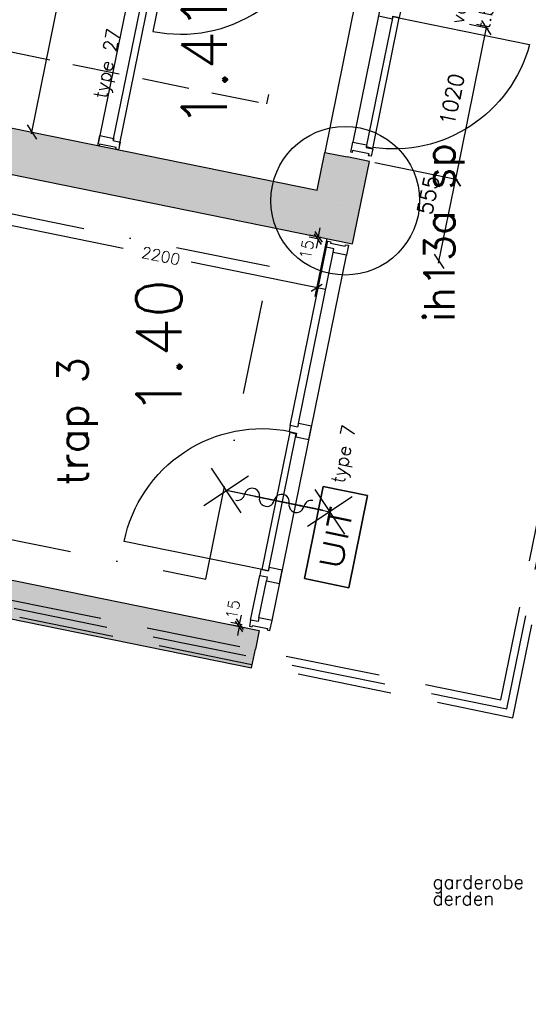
# Model space of a CAD drawing. Extents: x -84256 to 172857, y -58817 to 112048.
# Tile 24 of 90: x 19221 to 22580, y 20707 to 27207. Entities that reach past the tile are written whole.
import ezdxf
from ezdxf.enums import TextEntityAlignment as Align

# ---------------------------------------------------------------- set-up
doc = ezdxf.new("R2010")
doc.units = 0
doc.header["$LTSCALE"] = 50
doc.header["$MEASUREMENT"] = 0
doc.header["$PDMODE"] = 3
doc.header["$PDSIZE"] = 0.001
for name, pattern in [('DASHDOT', [25, 12.5, -6.25, 0, -6.25]), ('DASHED', [0.75, 0.5, -0.25]), ('HIDDEN', [9.375, 6.25, -3.125])]:
    doc.linetypes.add(name, pattern=pattern)
doc.layers.get('0').update_dxf_attribs({"linetype": 'CONTINUOUS'})
doc.layers.get('DEFPOINTS').update_dxf_attribs({"linetype": 'CONTINUOUS'})
for name, color, linetype in [('00', 7, 'CONTINUOUS'), ('_BRANDCOMPART', 6, 'DASHDOT'), ('_DETAILNUMMERS', 4, 'CONTINUOUS'), ('_DETAILNUMMERSTEKST', 4, 'CONTINUOUS'), ('A--A21--_F12--', 7, 'CONTINUOUS'), ('A--A21--_F123-', 9, 'CONTINUOUS'), ('A--A22--_F12--', 7, 'CONTINUOUS'), ('A--A22--_F123-', 9, 'CONTINUOUS'), ('A--L21--', 3, 'CONTINUOUS'), ('A--L21--_F12--', 7, 'CONTINUOUS'), ('A--L22--', 7, 'CONTINUOUS'), ('A--L22--_F12--', 7, 'CONTINUOUS'), ('A--L22A3_BINNENWAND', 3, 'CONTINUOUS'), ('A--L32--', 7, 'CONTINUOUS'), ('A--L32--_F-23-', 2, 'CONTINUOUS'), ('A--L32--_F123-', 1, 'CONTINUOUS'), ('A--L32--_F123-DRAAIR', 7, 'CONTINUOUS'), ('A--L63--', 7, 'CONTINUOUS'), ('A--L63--_F123-', 7, 'CONTINUOUS'), ('A--L65--', 7, 'CONTINUOUS'), ('A--L65--_F-23-', 7, 'CONTINUOUS'), ('A--L65--_F123-', 7, 'CONTINUOUS'), ('A--M$1A-_F123-', 1, 'CONTINUOUS'), ('A--M1$A-_F123-', 1, 'CONTINUOUS'), ('A--T$1A-25_TEKST', 2, 'CONTINUOUS'), ('A--T$1A-_F123-_R', 4, 'CONTINUOUS'), ('A--T63--_F123-', 1, 'CONTINUOUS'), ('TEKST_KOZIJNMERK', 10, 'CONTINUOUS'), ('TEKSTKOZIJNMERK', 2, 'CONTINUOUS'), ('X--LR---_CP', 7, 'CONTINUOUS')]:
    doc.layers.add(name, color=color, linetype=linetype)
doc.layers.add('bruto vloeroppervlak', color=3, linetype='CONTINUOUS', plot=False)
doc.styles.add('ALFA-0_25', font='ROMANS')
doc.styles.add('B-01', font='SIMPLEX.SHX', dxfattribs={"width": 0.8, "height": 4.5})
doc.styles.add('HIEMSTRA', font='romans.shx')
doc.styles.get("Standard").update_dxf_attribs({"font": 'txt', "width": 0.9})
doc.dimstyles.new('BEILEN', dxfattribs={"dimscale": 40, "dimtxt": 2.5, "dimasz": 2, "dimexe": 0.3, "dimexo": 0.3, "dimgap": 2, "dimtad": 1, "dimdec": 0, "dimzin": 0, "dimdsep": 46, "dimtxsty": 'HIEMSTRA', "dimblk1": 'OBLIQUE', "dimblk2": 'OBLIQUE', "dimsah": 1, "dimcen": -0.09, "dimdle": 0.3, "dimse1": 1, "dimclrd": 2, "dimclre": 2, "dimclrt": 3, "dimadec": 0, "dimazin": 0, "dimtfac": 1, "dimtdec": 4, "dimtofl": 0, "dimtmove": 2, "dimatfit": 3, "dimldrblk": 'OBLIQUE', "dimfxl": 1, "dimtvp": 625, "dimtolj": 1, "dimtzin": 0, "dimarcsym": 0})
doc.dimstyles.new('STANDARD$0', dxfattribs={"dimscale": 50, "dimtxt": 2.5, "dimasz": 2, "dimexe": 2, "dimexo": 0, "dimgap": 2, "dimtad": 1, "dimdec": 0, "dimzin": 0, "dimdsep": 46, "dimtxsty": 'ALFA-0_25', "dimblk1": 'OBLIQUE', "dimblk2": 'OBLIQUE', "dimsah": 1, "dimcen": -3, "dimdle": 2, "dimclrd": 1, "dimclre": 1, "dimclrt": 2, "dimadec": 0, "dimazin": 0, "dimtfac": 0.666667, "dimtofl": 0, "dimtmove": 2, "dimatfit": 3, "dimldrblk": 'OBLIQUE', "dimfxl": 1, "dimtvp": 0.833333, "dimtolj": 1, "dimtzin": 0, "dimarcsym": 0})

# ---------------------------------------------------------------- blocks, each defined once
blk = doc.blocks.new('Q060089-')
at = {"layer": 'A--L63--_F123-', "color": 1, "linetype": 'Continuous'}
blk.add_lwpolyline([(0, 0), (0, 300), (620, 300), (620, 0)], close=True, dxfattribs=at)
at = {"layer": 'X--LR---_CP'}
blk.add_point((620, 0), dxfattribs=at)
blk.add_point((620, 0), dxfattribs=at)
blk.add_point((620, 0), dxfattribs=at)
at = {"layer": 'A--T63--_F123-', "style": 'ALFA-0_25', "width": 1.279785}
blk.add_text('UIT', height=150, dxfattribs=at).set_placement((96.2, 73.1), (507.6, 73.1), align=Align.FIT)
at = {"layer": 'A--L63--_F123-', "linetype": 'Continuous'}
mesh = blk.add_polyface(dxfattribs=at)
corners = [(0, 0), (0, 300), (620, 300), (620, 0)]
mesh.append_faces([[corners[k] for k in face] for face in [(0, 1, 1, 1), (1, 2, 2, 2), (2, 3, 3, 3), (3, 0, 0, 0)]])
mesh.append_faces([[corners[k] for k in face] for face in [(0, 3, 2, 1)]], dxfattribs={"vtx0": -1, "vtx1": -1, "vtx2": -1, "vtx3": -1})
blk = doc.blocks.new('Q0340081')
at = {"layer": 'A--L32--_F123-', "color": 2, "linetype": 'Continuous'}
blk.add_lwpolyline([(0, 0), (0, -40), (926.12, -40), (923.12, 0), (0, 0)], close=True, dxfattribs=at)
at = {"layer": 'A--L32--_F123-', "color": 1, "linetype": 'Continuous'}
blk.add_lwpolyline([(0, -40), (0, -970, 0.4142136), (930, -40)], format="xyb", dxfattribs=at)
blk = doc.blocks.new('S060204-')
at = {"layer": 'A--L65--_F-23-', "color": 255}
blk.add_circle((0, 0), 0.0123, dxfattribs=at)
at = {"layer": 'A--L65--_F123-', "color": 1, "linetype": 'Continuous'}
for points in [[(-1.25, 6.25), (1.25, 3.75)], [(1.25, 6.25), (-1.25, 3.75)], [(0, 0), (0, 5)]]:
    blk.add_lwpolyline(points, dxfattribs=at)
blk = doc.blocks.new('S060205A')
at = {"layer": 'A--L65--_F-23-', "color": 255}
blk.add_circle((0, -0.0123), 0.0123, dxfattribs=at)
at = {"layer": 'A--L65--_F123-', "color": 1, "linetype": 'Continuous'}
blk.add_lwpolyline([(0, -0.0123), (0, 6.2377)], dxfattribs=at)
for points in [[(-0.5, 5.7377, 0.41), (0, 5.2377)], [(0, 4.2377, 1), (0, 5.2377)], [(0, 4.2377, 1), (0, 3.2377)], [(0, 2.2377, 1), (0, 3.2377)], [(0, 2.2377, 1), (0, 1.2377)], [(0.5, 0.7377, 0.41), (0, 1.2377)]]:
    blk.add_lwpolyline(points, format="xyb", dxfattribs=at)
at = {"layer": 'A--L65--', "xscale": -1}
blk.add_blockref('S060204-', (0, 1.4877), dxfattribs=at)
blk.add_blockref('S060204-', (0, 1.4877), dxfattribs=at)
at = {"layer": 'A--L65--', "rotation": 180}
blk.add_blockref('S060204-', (0, 4.4877), dxfattribs=at)
blk.add_blockref('S060204-', (0, 4.4877), dxfattribs=at)
blk = doc.blocks.new('*U1105')
at = {"layer": 'A--A21--_F123-', "linetype": 'Continuous'}
blk.add_hatch(color=256, dxfattribs=at).paths.add_polyline_path([(0, 0), (25, 122.5), (7942.4, -1490.3), (7917.4, -1612.8), (7892.5, -1735.3), (-25, -122.5)])
at = {"layer": 'A--A21--_F12--', "color": 8}
for points in [[(0, 0), (25, 122.5), (7917.4, -1612.8), (7942.4, -1490.3)], [(7917.4, -1612.8), (7892.5, -1735.3), (0, 0), (-25, -122.5)]]:
    blk.add_solid(points, dxfattribs=at)
at = {"layer": 'A--L21--_F12--', "color": 3, "linetype": 'Continuous'}
for points in [[(0, 0), (25, 122.5), (7942.4, -1490.3), (7917.4, -1612.8)], [(0, 0), (-25, -122.5), (7892.5, -1735.3), (7917.4, -1612.8)]]:
    blk.add_lwpolyline(points, dxfattribs=at)
blk = doc.blocks.new('*U1088')
at = {"layer": 'A--A21--_F123-', "linetype": 'Continuous'}
blk.add_hatch(color=256, dxfattribs=at).paths.add_polyline_path([(0, 0), (25, 122.5), (7942.4, -1490.3), (7917.4, -1612.8), (7892.5, -1735.3), (-25, -122.5)])
at = {"layer": 'A--A21--_F12--', "color": 8}
for points in [[(0, 0), (25, 122.5), (7917.4, -1612.8), (7942.4, -1490.3)], [(7917.4, -1612.8), (7892.5, -1735.3), (0, 0), (-25, -122.5)]]:
    blk.add_solid(points, dxfattribs=at)
at = {"layer": 'A--L21--_F12--', "color": 3, "linetype": 'Continuous'}
for points in [[(0, 0), (25, 122.5), (7942.4, -1490.3), (7917.4, -1612.8)], [(0, 0), (-25, -122.5), (7892.5, -1735.3), (7917.4, -1612.8)]]:
    blk.add_lwpolyline(points, dxfattribs=at)
blk = doc.blocks.new('_OBLIQUE')
at = {"color": 0, "linetype": 'ByBlock'}
blk.add_line((-0.5, -0.5), (0.5, 0.5), dxfattribs=at)
blk = doc.blocks.new('*D134')
at = {"layer": 'A--M$1A-_F123-', "color": 2, "linetype": 'Continuous', "lineweight": -2, "transparency": 16777216}
for p, q in [((21567.1, 26264), (22112.7, 26152.8)), ((21987.8, 25599.6), (22103.3, 26167))]:
    blk.add_line(p, q, dxfattribs=at)
at = {"layer": 'DEFPOINTS', "color": 0, "linetype": 'Continuous', "transparency": 16777216}
for p in [(21555.4, 26266.4), (22100.9, 26155.2), (21444.6, 25722.5)]:
    blk.add_point(p, dxfattribs=at)
at = {"layer": 'A--M$1A-_F123-', "color": 2, "linetype": 'Continuous', "lineweight": -2, "transparency": 16777216, "xscale": 80, "yscale": 80, "zscale": 80}
for p, rotation in [((22100.9, 26155.2), 78.48629033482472), ((21990.2, 25611.4), 258.4862903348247)]:
    blk.add_blockref('_OBLIQUE', p, dxfattribs=dict(at, rotation=rotation))
at = {"layer": 'A--M$1A-_F123-', "color": 3, "linetype": 'Continuous', "transparency": 16777216, "insert": (21919.3, 26049.1), "char_height": 100, "attachment_point": 5, "rotation": 78.48629, "style": 'HIEMSTRA'}
blk.add_mtext('\\A1;555', dxfattribs=at)
blk = doc.blocks.new('*D135')
at = {"layer": 'A--M$1A-_F123-', "color": 2, "linetype": 'Continuous', "lineweight": -2, "transparency": 16777216}
for p, q in [((22191.5, 27177.7), (22316.3, 27152.3)), ((22098.6, 26143.5), (22306.9, 27166.4))]:
    blk.add_line(p, q, dxfattribs=at)
at = {"layer": 'DEFPOINTS', "color": 0, "linetype": 'Continuous', "transparency": 16777216}
for p in [(22179.7, 27180.1), (22304.5, 27154.7), (21976.1, 26180.6)]:
    blk.add_point(p, dxfattribs=at)
at = {"layer": 'A--M$1A-_F123-', "color": 2, "linetype": 'Continuous', "lineweight": -2, "transparency": 16777216, "xscale": 80, "yscale": 80, "zscale": 80}
for p, rotation in [((22304.5, 27154.7), 78.48629033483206), ((22100.9, 26155.2), 258.4862903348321)]:
    blk.add_blockref('_OBLIQUE', p, dxfattribs=dict(at, rotation=rotation))
at = {"layer": 'A--M$1A-_F123-', "color": 3, "linetype": 'Continuous', "transparency": 16777216, "insert": (22075.4, 26680.9), "char_height": 100, "attachment_point": 5, "rotation": 78.48629, "style": 'HIEMSTRA'}
blk.add_mtext('\\A1;1020', dxfattribs=at)
blk = doc.blocks.new('*D137')
at = {"layer": 'A--M$1A-_F123-', "color": 2, "linetype": 'Continuous', "lineweight": -2, "transparency": 16777216}
for p, q in [((19299.5, 26453.4), (19678.6, 28314.2)), ((20100, 28216.1), (19664.4, 28304.8))]:
    blk.add_line(p, q, dxfattribs=at)
at = {"layer": 'DEFPOINTS', "color": 0, "linetype": 'Continuous', "transparency": 16777216}
for p in [(19676.2, 28302.4), (20111.7, 28213.7), (19737.5, 26376.4)]:
    blk.add_point(p, dxfattribs=at)
at = {"layer": 'A--M$1A-_F123-', "color": 2, "linetype": 'Continuous', "lineweight": -2, "transparency": 16777216, "xscale": 80, "yscale": 80, "zscale": 80}
for p, rotation in [((19676.2, 28302.4), 78.486290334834), ((19301.9, 26465.1), 258.486290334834)]:
    blk.add_blockref('_OBLIQUE', p, dxfattribs=dict(at, rotation=rotation))
at = {"layer": 'A--M$1A-_F123-', "color": 3, "linetype": 'Continuous', "transparency": 16777216, "insert": (19361.7, 27409.7), "char_height": 100, "attachment_point": 5, "rotation": 78.48629, "style": 'HIEMSTRA'}
blk.add_mtext('\\A1;1875', dxfattribs=at)
blk = doc.blocks.new('*U1027')
at = {"layer": 'A--A22--_F123-', "linetype": 'Continuous'}
blk.add_hatch(color=256, dxfattribs=at).paths.add_polyline_path([(0, 0), (-176.9, -117), (7833.6, -1748.8), (7716.5, -1571.9), (7599.5, -1394.9), (176.9, 117)])
at = {"layer": 'A--A22--_F12--', "color": 8}
for points in [[(7716.5, -1571.9), (7599.5, -1394.9), (0, 0), (176.9, 117)], [(0, 0), (-176.9, -117), (7716.5, -1571.9), (7833.6, -1748.8)]]:
    blk.add_solid(points, dxfattribs=at)
at = {"layer": 'A--L22--_F12--', "color": 3, "linetype": 'Continuous'}
for points in [[(176.9, 117), (176.9, 117), (7599.5, -1394.9), (7599.5, -1394.9)], [(-176.9, -117), (-176.9, -117), (7833.6, -1748.8), (7833.6, -1748.8)]]:
    blk.add_lwpolyline(points, dxfattribs=at)
blk = doc.blocks.new('*U1026')
at = {"layer": 'A--A22--_F123-', "linetype": 'Continuous'}
blk.add_hatch(color=256, dxfattribs=at).paths.add_polyline_path([(0, 0), (117, -176.9), (227.8, 366.9), (80.8, 396.9), (-66.1, 426.8), (-117, 176.9)])
at = {"layer": 'A--A22--_F12--', "color": 8}
for points in [[(80.8, 396.9), (-66.1, 426.8), (0, 0), (-117, 176.9)], [(0, 0), (117, -176.9), (80.8, 396.9), (227.8, 366.9)]]:
    blk.add_solid(points, dxfattribs=at)
at = {"layer": 'A--L22--_F12--', "color": 3, "linetype": 'Continuous'}
for points in [[(-117, 176.9), (-117, 176.9), (-66.1, 426.8), (80.8, 396.9)], [(117, -176.9), (117, -176.9), (227.8, 366.9), (80.8, 396.9)]]:
    blk.add_lwpolyline(points, dxfattribs=at)
blk = doc.blocks.new('dr_930type7')
at = {"layer": 'A--L32--_F-23-', "color": 2, "linetype": 'Continuous'}
for points in [[(67, 0), (67, 89), (42, 89), (42, 139), (0, 139), (0, 119.5), (9, 119.5), (9, 19.5), (0, 19.5), (0, 0)], [(317, 0), (407, 0), (407, 89), (382, 89), (382, 139), (342, 139), (342, 89), (317, 89)], [(1287, 0), (1377, 0), (1377, 89), (1352, 89), (1352, 139), (1312, 139), (1312, 89), (1287, 89)], [(2528, 0), (2528, 89), (2553, 89), (2553, 139), (2595, 139), (2595, 119.5), (2586, 119.5), (2586, 19.5), (2595, 19.5), (2595, 0)]]:
    blk.add_lwpolyline(points, close=True, dxfattribs=at)
at = {"layer": 'A--L32--_F123-', "color": 1}
for p, q in [((42, 139), (342, 139)), ((1352, 139), (2553, 139)), ((67, 89), (317, 89)), ((1377, 89), (2528, 89)), ((67, 0), (2528, 0))]:
    blk.add_line(p, q, dxfattribs=at)
at = {"layer": 'A--L32--', "linetype": 'Continuous', "xscale": -1, "rotation": 180}
blk.add_blockref('Q0340081', (383.9, 91), dxfattribs=at)
blk = doc.blocks.new('dr_880 type1')
at = {"layer": 'A--L32--_F123-', "color": 1}
blk.add_line((67, 0), (917, 0), dxfattribs=at)
at = {"layer": 'A--L32--_F123-'}
for points in [[(0, 9), (0, 0), (67, 0), (67, 93.8), (50, 93.8), (50, 139), (0, 139), (0, 121), (12, 121), (12, 9), (0, 9)], [(52, 95.6), (52, 135.6), (932, 135.6), (929, 95.6), (52, 95.6)], [(984, 9), (984, 0), (917, 0), (917, 93.8), (934, 93.8), (934, 139), (984, 139), (984, 121), (972, 121), (972, 9), (984, 9)]]:
    blk.add_lwpolyline(points, close=True, dxfattribs=at)
at = {"layer": 'A--L32--_F123-DRAAIR', "color": 1}
blk.add_lwpolyline([(52, 135.6), (52, 1015.6, -0.381848), (924.9, 135.8)], format="xyb", dxfattribs=at)
at = {"layer": 'X--LR---_CP', "color": 1}
for p in [(12, 121), (12, 9)]:
    blk.add_point(p, dxfattribs=at)
at = {"layer": 'X--LR---_CP', "color": 2}
for p in [(972, 121), (972, 9)]:
    blk.add_point(p, dxfattribs=at)
at = {"layer": 'X--LR---_CP'}
blk.add_point((0, 0), dxfattribs=at)
blk = doc.blocks.new('*D506')
at = {"layer": 'A--M1$A-_F123-', "color": 1, "lineweight": -2, "transparency": 16777216}
for p, q in [((21194.6, 25773.4), (21206.5, 25832.2)), ((21208.1, 25755.4), (21132.9, 25770.5)), ((21211, 25770.1), (21135.8, 25785.2)), ((21191.7, 25758.7), (21179.9, 25699.9))]:
    blk.add_line(p, q, dxfattribs=at)
at = {"layer": 'DEFPOINTS', "color": 0, "transparency": 16777216}
for p in [(21191.7, 25758.7), (21208.1, 25755.4), (21211, 25770.1)]:
    blk.add_point(p, dxfattribs=at)
at = {"layer": 'A--M1$A-_F123-', "color": 1, "lineweight": -2, "transparency": 16777216, "xscale": 60, "yscale": 60, "zscale": 60}
for p, rotation in [((21194.6, 25773.4), 258.6497577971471), ((21191.7, 25758.7), 78.64975779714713)]:
    blk.add_blockref('_OBLIQUE', p, dxfattribs=dict(at, rotation=rotation))
at = {"layer": 'A--M1$A-_F123-', "color": 2, "transparency": 16777216, "insert": (21116.5, 25690.1), "char_height": 75, "attachment_point": 5, "rotation": 78.64976, "style": 'ALFA-0_25'}
blk.add_mtext('\\A1;15', dxfattribs=at)
blk = doc.blocks.new('*D510')
at = {"layer": 'A--M1$A-_F123-', "color": 1, "lineweight": -2, "transparency": 16777216}
for p, q in [((20673.7, 23216.1), (20685.5, 23274.9)), ((20687.2, 23198.1), (20611.9, 23213.2)), ((20690.1, 23212.8), (20614.9, 23227.9)), ((20670.8, 23201.4), (20659, 23142.6))]:
    blk.add_line(p, q, dxfattribs=at)
at = {"layer": 'DEFPOINTS', "color": 0, "transparency": 16777216}
for p in [(20690.1, 23212.8), (20670.8, 23201.4), (20687.2, 23198.1)]:
    blk.add_point(p, dxfattribs=at)
at = {"layer": 'A--M1$A-_F123-', "color": 1, "lineweight": -2, "transparency": 16777216, "xscale": 60, "yscale": 60, "zscale": 60}
for p, rotation in [((20670.8, 23201.4), 78.64975779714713), ((20673.7, 23216.1), 258.6497577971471)]:
    blk.add_blockref('_OBLIQUE', p, dxfattribs=dict(at, rotation=rotation))
at = {"layer": 'A--M1$A-_F123-', "color": 2, "transparency": 16777216, "insert": (20629.6, 23313), "char_height": 75, "attachment_point": 5, "rotation": 78.64976, "style": 'ALFA-0_25'}
blk.add_mtext('\\A1;15', dxfattribs=at)
blk = doc.blocks.new('DETAILNR')
at = {"layer": '_DETAILNUMMERS'}
blk.add_circle((32.9, -23.2), 490.7, dxfattribs=at)
at = {"layer": 'X--LR---_CP'}
blk.add_point((0, 0), dxfattribs=at)
at = {"layer": '_DETAILNUMMERSTEKST', "style": 'ALFA-0_25'}
blk.add_attdef('DETAILNR', text='', height=200, rotation=90, dxfattribs=at).set_placement((-618.4, 223.8), align=Align.RIGHT)
blk = doc.blocks.new('*D549')
at = {"layer": 'A--M1$A-_F123-', "color": 1, "lineweight": -2, "transparency": 16777216}
for p, q in [((19092.7, 26201.6), (19014.6, 25818.4)), ((18967.8, 25889.2), (19903.7, 25698.6)), ((21248.6, 25762.4), (21170.6, 25379.3)), ((21241.3, 25426.1), (20353.7, 25606.9))]:
    blk.add_line(p, q, dxfattribs=at)
at = {"layer": 'DEFPOINTS', "color": 0, "transparency": 16777216}
for p in [(19092.7, 26201.6), (21248.6, 25762.4), (21182.5, 25438.1)]:
    blk.add_point(p, dxfattribs=at)
at = {"layer": 'A--M1$A-_F123-', "color": 1, "lineweight": -2, "transparency": 16777216, "xscale": 60, "yscale": 60, "zscale": 60}
for p, rotation in [((19026.6, 25877.2), 168.486290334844), ((21182.5, 25438.1), 348.4862903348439)]:
    blk.add_blockref('_OBLIQUE', p, dxfattribs=dict(at, rotation=rotation))
at = {"layer": 'A--M1$A-_F123-', "color": 2, "transparency": 16777216, "insert": (20128.7, 25652.7), "char_height": 75, "attachment_point": 5, "rotation": 348.48629, "style": 'ALFA-0_25'}
blk.add_mtext('\\A1; 2200', dxfattribs=at)
blk = doc.blocks.new('*D1346')
at = {"layer": 'bruto vloeroppervlak', "color": 1, "lineweight": -2, "transparency": 16777216}
for p, q in [((24808.3, 26466.1), (26218.2, 26178.9)), ((26140.2, 26296.8), (22722.7, 9519.7)), ((21430.7, 9884.9), (22840.6, 9597.7))]:
    blk.add_line(p, q, dxfattribs=at)
at = {"layer": 'DEFPOINTS', "color": 0, "transparency": 16777216}
for p in [(24808.3, 26466.1), (21430.7, 9884.9), (22742.6, 9617.7)]:
    blk.add_point(p, dxfattribs=at)
at = {"layer": 'bruto vloeroppervlak', "color": 1, "lineweight": -2, "transparency": 16777216, "xscale": 100, "yscale": 100, "zscale": 100}
for p, rotation in [((26120.3, 26198.8), 78.48629033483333), ((22742.6, 9617.7), 258.4862903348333)]:
    blk.add_blockref('_OBLIQUE', p, dxfattribs=dict(at, rotation=rotation))
at = {"layer": 'bruto vloeroppervlak', "color": 2, "transparency": 16777216, "insert": (24272.2, 17940.7), "char_height": 125, "attachment_point": 5, "rotation": 78.48629}
blk.add_mtext('\\A1;16922', dxfattribs=at)

msp = doc.modelspace()

# ---------------------------------------------------------------- linework, layer by layer
at = {"layer": '_BRANDCOMPART', "linetype": 'HIDDEN', "ltscale": 5}
msp.add_lwpolyline([(15978.4, 46842.5), (24606.2, 45085), (20851.3, 26651.6)], dxfattribs=at)
at = {"layer": '_BRANDCOMPART', "linetype": 'HIDDEN'}
msp.add_lwpolyline([(12223.5, 28409.1), (20851.3, 26651.6)], dxfattribs=at)
at = {"layer": '_BRANDCOMPART'}
msp.add_lwpolyline([(11593.8, 25317.6), (20449.8, 23513.6), (20870.1, 25576.8), (12014, 27380.8)], dxfattribs=at)
at = {"layer": '_DETAILNUMMERS', "color": 6, "linetype": 'DASHED', "ltscale": 25}
for points in [[(4701.8, 22779.7), (5365, 26187.1), (22399.3, 22717.2), (25562.3, 38172), (33002, 38171.7), (33002, 39806.3), (38123.1, 39806.3), (38123.1, 56531.9), (39427, 56531.9)], [(4750.9, 22770.1), (5404.4, 26128), (22438.3, 22658.2), (25603.1, 38122), (33052, 38121.7), (33052, 39756.3), (38173.1, 39756.3), (38173.1, 39756.3), (38173.1, 56481.9), (39427, 56481.9)], [(4799.9, 22760.6), (5443.9, 26069), (22477.4, 22599.2), (25644, 38071.9), (33102, 38071.7), (33102, 39706.3), (38223.1, 39706.3), (38223.1, 56431.9), (39427, 56431.9)]]:
    msp.add_lwpolyline(points, dxfattribs=at)
at = {"layer": 'A--L22A3_BINNENWAND', "linetype": 'Continuous'}
msp.add_line((21438.5, 27331.1), (21236.9, 26331.2), dxfattribs=at)
at = {"layer": 'A--L32--_F123-', "color": 1}
for p, q in [((20111.7, 28213.7), (19740, 26388.8, 0)), ((19839.7, 26408.7), (20162.5, 27993.1)), ((19879.9, 26379.2, 0), (20209.8, 27998.8))]:
    msp.add_line(p, q, dxfattribs=at)
at = {"layer": 'A--L32--_F123-'}
msp.add_lwpolyline([(19746.3, 26374.6), (19737.5, 26376.4), (19750.9, 26442.1), (19842.7, 26423.4), (19839.7, 26408.7), (19884.1, 26399.6), (19873.7, 26348.7), (19856.1, 26352.3), (19858.5, 26364), (19748.7, 26386.4), (19746.3, 26374.6)], close=True, dxfattribs=at)

# ---------------------------------------------------------------- block references
at = {"layer": '00'}
ref = msp.add_blockref('DETAILNR', (21347.7, 25979.3), dxfattribs=dict(at, rotation=90))
ref.add_attrib('DETAILNR', 'ih13a sp', dxfattribs={"layer": '_DETAILNUMMERSTEKST', "height": 200, "rotation": 90, "style": 'ALFA-0_25'}).set_placement((22092.6, 26394.2), align=Align.RIGHT)
at = {"layer": 'A--L21--'}
for name in ['*U1105', '*U1088']:
    msp.add_blockref(name, (12860.7, 24664.6), dxfattribs=at)
at = {"layer": 'A--L22--', "linetype": 'Continuous'}
for name, p in [('*U1027', (13586.5, 27476.3)), ('*U1026', (21303, 25904.4))]:
    msp.add_blockref(name, p, dxfattribs=at)
at = {"layer": 'A--L32--', "rotation": 258.4862903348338}
msp.add_blockref('dr_880 type1', (21603.6, 27297.5), dxfattribs=at)
at = {"layer": 'A--L32--_F123-', "color": 1}
for name, p, rotation in [('Q0340081', (20294.9, 28080.7), 348.4862903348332), ('dr_930type7', (20874.2, 23175.1), 78.48629033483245)]:
    msp.add_blockref(name, p, dxfattribs=dict(at, rotation=rotation))
at = {"layer": 'A--L63--', "linetype": 'Continuous', "rotation": 78.48629033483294}
msp.add_blockref('Q060089-', (21395.4, 23457.4), dxfattribs=at)
at = {"layer": 'A--L65--', "xscale": 100, "yscale": 100, "zscale": 2, "rotation": 78.48628999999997}
msp.add_blockref('S060205A', (21219.9, 23969.1), dxfattribs=at)

# ---------------------------------------------------------------- texts
at = {"layer": 'A--T$1A-25_TEKST', "color": 3, "style": 'B-01'}
msp.add_text('trap 3', height=200, rotation=90, dxfattribs=at).set_placement((19671.7, 24129.2))
at = {"layer": 'A--T$1A-_F123-_R', "style": 'ALFA-0_25'}
for s, p in [('1.41', (20590.3, 26489.9)), ('1.40', (20290.8, 24594.7))]:
    msp.add_text(s, height=300, rotation=90, dxfattribs=at).set_placement(p)
at = {"layer": 'TEKST_KOZIJNMERK', "style": 'B-01'}
for s, p in [('garderobe ', (21946.4, 21469.7)), ('derden', (21946.4, 21360.5))]:
    msp.add_text(s, height=90, dxfattribs=at).set_placement(p)
at = {"layer": 'TEKSTKOZIJNMERK', "style": 'B-01'}
for s, p in [('voorzien van slot+sleutel+schakelaar', (22150.6, 27174.9, 0)), ('t.b.v. installaties', (22322.2, 27140, 0)), ('type 27', (19794.5, 26681.2, 0)), ('type 7 ', (21363.6, 24140.8))]:
    msp.add_text(s, height=90, rotation=78.40867, dxfattribs=at).set_placement(p)

# ---------------------------------------------------------------- dimensions: what is measured, and where the dimension line sits
at = {"layer": 'A--M$1A-_F123-', "linetype": 'Continuous'}
dim = msp.add_aligned_dim(p1=(19737.5, 26376.4), p2=(20111.7, 28213.7), distance=444.5, dimstyle='BEILEN', dxfattribs=at)
dim.commit()
dim.dimension.update_dxf_attribs({"geometry": '*D137', "text_midpoint": (19361.7, 27409.7)})
dim = msp.add_linear_dim(base=(22304.5, 27154.7), p1=(21976.1, 26180.6), p2=(22179.7, 27180.1), angle=78.48629, dimstyle='BEILEN', dxfattribs=at)
dim.commit()
dim.dimension.update_dxf_attribs({"geometry": '*D135', "text_midpoint": (22075.4, 26680.9)})
dim = msp.add_linear_dim(base=(22100.9, 26155.2), p1=(21444.6, 25722.5), p2=(21555.4, 26266.4), angle=78.48629, dimstyle='BEILEN', dxfattribs=at)
dim.commit()
dim.dimension.update_dxf_attribs({"geometry": '*D134', "text_midpoint": (21919.3, 26049.1), "dimtype": 161})
at = {"layer": 'A--M1$A-_F123-'}
dim = msp.add_linear_dim(base=(21182.5, 25438.1), p1=(19092.7, 26201.6), p2=(21248.6, 25762.4), angle=348.48629, text=' <>', dimstyle='STANDARD$0', override={"dimscale": 30}, dxfattribs=at)
dim.commit()
dim.dimension.update_dxf_attribs({"geometry": '*D549', "text_midpoint": (20128.7, 25652.7), "dimtype": 160})
for base, p1, p2, picture, middle in [((21191.7, 25758.7), (21211, 25770.1), (21208.1, 25755.4), '*D506', (21116.5, 25690.1)), ((20670.8, 23201.4), (20690.1, 23212.8), (20687.2, 23198.1), '*D510', (20629.6, 23313))]:
    dim = msp.add_linear_dim(base=base, p1=p1, p2=p2, angle=258.64976, dimstyle='STANDARD$0', override={"dimscale": 30, "dimblk1": 'OBLIQUE', "dimblk2": 'OBLIQUE'}, dxfattribs=at)
    dim.commit()
    dim.dimension.update_dxf_attribs({"geometry": picture, "text_midpoint": middle, "dimtype": 161})
at = {"layer": 'bruto vloeroppervlak'}
dim = msp.add_aligned_dim(p1=(24808.3, 26466.1), p2=(21430.7, 9884.9), distance=1338.9, dimstyle='STANDARD$0', override={"dimtxsty": 'Standard'}, dxfattribs=at)
dim.commit()
dim.dimension.update_dxf_attribs({"geometry": '*D1346', "text_midpoint": (24272.2, 17940.7)})

doc.saveas('drawing.dxf')
